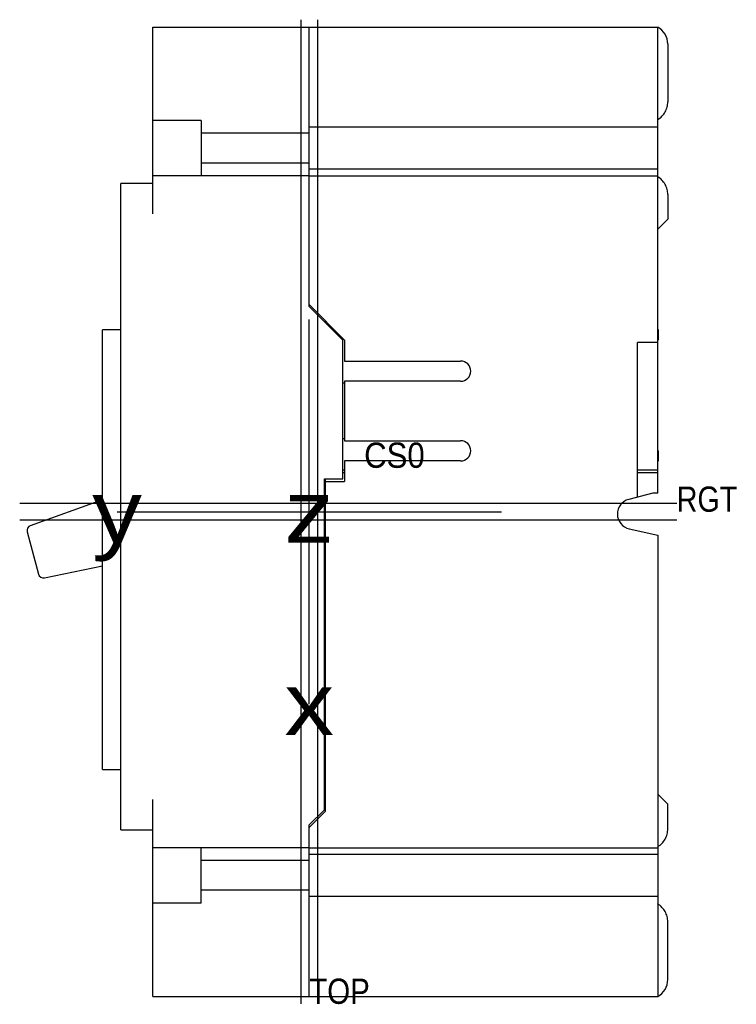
# Model space of a CAD drawing. Extents: x 0 to 34, y 0 to 22.
# Tile 2 of 5: x 17.9 to 22.3, y 7.4 to 13.4. Entities that reach past the tile are written whole.
import ezdxf
from ezdxf.enums import TextEntityAlignment as Align

# ---------------------------------------------------------------- set-up
doc = ezdxf.new("R2010")
doc.units = 0
doc.header["$LTSCALE"] = 1.87
doc.layers.get('0').update_dxf_attribs({"linetype": 'CONTINUOUS'})
doc.styles.add('TEXTSTYLE_0', font='txt', dxfattribs={"width": 0.8})

msp = doc.modelspace()

# ---------------------------------------------------------------- linework, layer by layer
at = {"color": 2, "linetype": 'CONTINUOUS'}
for p, q in [((19.599, 13.449), (19.599, 7.3584)), ((19.65, 11.6857), (19.869, 11.4667)), ((19.65, 9.2137), (19.65, 11.5937)), ((19.75, 11.5747), (19.75, 11.5857)), ((19.869, 11.4667), (19.869, 11.3367)), ((19.869, 11.2117), (19.869, 10.8437)), ((19.869, 10.7187), (19.869, 10.5917)), ((19.75, 8.5507), (19.75, 10.6067)), ((19.75, 10.5917), (19.869, 10.5917)), ((18.46, 10.4037), (20.84, 10.4037)), ((21.9255, 10.3527), (17.8571, 10.3527)), ((19.744, 9.5741), (19.75, 9.5741)), ((19.65, 8.4657), (19.744, 8.5597)), ((19.75, 8.5507), (19.65, 8.4507))]:
    msp.add_line(p, q, dxfattribs=at)
at = {"color": 1, "linetype": 'CONTINUOUS'}
for p, q in [((19.701, 13.449), (19.701, 7.3584)), ((21.9255, 10.4547), (17.8571, 10.4547))]:
    msp.add_line(p, q, dxfattribs=at)
at = {"color": 6, "linetype": 'CONTINUOUS'}
for p, q in [((18.681, 12.2467), (18.681, 13.4037)), ((18.681, 13.4037), (21.808, 13.4037)), ((19.65, 11.6747), (19.65, 13.4037)), ((21.808, 10.5197), (21.808, 13.4037)), ((21.87, 13.2987), (21.87, 12.9405)), ((18.98, 12.8257), (18.681, 12.8257)), ((18.98, 12.8257), (18.98, 12.4817)), ((19.65, 12.7463), (18.98, 12.7463)), ((21.808, 12.7837), (19.65, 12.7837)), ((19.65, 12.5611), (18.98, 12.5611)), ((21.808, 12.5237), (19.65, 12.5237)), ((18.484, 8.4347), (18.484, 12.4347)), ((18.681, 12.4347), (18.484, 12.4347)), ((19.65, 12.4817), (18.681, 12.4817)), ((19.65, 12.4837), (21.808, 12.4837)), ((21.87, 12.3669), (21.87, 12.2137)), ((21.87, 12.2137), (21.808, 12.1517)), ((19.859, 11.4657), (19.65, 11.6747)), ((18.369, 8.8097), (18.369, 11.5287)), ((18.484, 11.5287), (18.369, 11.5287)), ((21.812, 11.5287), (21.808, 11.531)), ((21.812, 11.4687), (21.812, 11.5287)), ((19.859, 10.6067), (19.859, 11.4657)), ((21.808, 11.4664), (21.812, 11.4687)), ((21.808, 11.4517), (21.682, 11.4517)), ((21.682, 10.4948), (21.682, 11.4517)), ((19.869, 11.3367), (20.5875, 11.3367)), ((19.869, 11.1997), (19.859, 11.1997)), ((20.5875, 11.2117), (19.869, 11.2117)), ((19.869, 10.8557), (19.859, 10.8557)), ((19.869, 10.8437), (20.5875, 10.8437)), ((21.812, 10.7797), (21.808, 10.782)), ((21.812, 10.7197), (21.812, 10.7797)), ((20.5875, 10.7187), (19.869, 10.7187)), ((21.808, 10.7174), (21.812, 10.7197)), ((19.744, 8.5597), (19.744, 10.6067)), ((19.744, 10.6067), (19.859, 10.6067)), ((19.859, 10.663), (19.869, 10.663)), ((19.859, 10.6464), (19.869, 10.6464)), ((21.682, 10.663), (21.808, 10.663)), ((21.682, 10.6464), (21.808, 10.6464)), ((21.777, 10.5197), (21.6281, 10.4806)), ((21.808, 10.5197), (21.777, 10.5197)), ((18.369, 10.4785), (17.9229, 10.3175)), ((21.6316, 10.298), (21.808, 10.2587)), ((17.9035, 10.2804), (17.9735, 10.0172)), ((21.808, 10.2587), (21.808, 7.4037)), ((18.0098, 9.9948), (18.369, 10.0692)), ((18.369, 8.8097), (18.484, 8.8097)), ((21.87, 8.5938), (21.808, 8.6558)), ((18.681, 7.4037), (18.681, 8.6227)), ((21.87, 8.4405), (21.87, 8.5938)), ((18.484, 8.4347), (18.681, 8.4347)), ((19.65, 7.4037), (19.65, 8.4657)), ((18.681, 8.3257), (19.65, 8.3257)), ((18.98, 7.9817), (18.98, 8.3257)), ((19.65, 8.3237), (21.808, 8.3237)), ((19.65, 8.2463), (18.98, 8.2463)), ((21.808, 8.2837), (19.65, 8.2837)), ((19.65, 8.0611), (18.98, 8.0611)), ((21.808, 8.0237), (19.65, 8.0237)), ((18.98, 7.9817), (18.681, 7.9817)), ((21.87, 7.5088), (21.87, 7.8669)), ((18.681, 7.4037), (21.808, 7.4037))]:
    msp.add_line(p, q, dxfattribs=at)
for centre, radius, start, end in [((21.75, 13.2987), 0.12, 0, 61.09667), ((20.5875, 11.2742), 0.0625, 270, 90), ((20.5875, 10.7812), 0.0625, 270, 90), ((21.652, 10.3897), 0.094, 104.70933, 257.45872), ((17.9334, 10.2884), 0.031, 109.8459, 194.9), ((18.0035, 10.0251), 0.031, 194.9, 281.7), ((21.75, 7.5088), 0.12, 298.90333, 360)]:
    msp.add_arc(centre, radius, start, end, dxfattribs=at)
for points, knots in [([(21.808, 12.8306), (21.8083, 12.8307), (21.8178, 12.8367), (21.8352, 12.8509), (21.8549, 12.8776), (21.8672, 12.9082), (21.87, 12.9299), (21.87, 12.9405)], [0, 0, 0, 0, 0.00705, 0.255533, 0.506189, 0.757945, 1, 1, 1, 1]), ([(21.87, 12.3669), (21.87, 12.3776), (21.8672, 12.3994), (21.8548, 12.43), (21.835, 12.4567), (21.8178, 12.4708), (21.8083, 12.4767), (21.808, 12.4769)], [0, 0, 0, 0, 0.242665, 0.495376, 0.745646, 0.993605, 1, 1, 1, 1]), ([(21.808, 8.3306), (21.8083, 8.3307), (21.8177, 8.3366), (21.835, 8.3507), (21.8548, 8.3775), (21.8672, 8.4081), (21.87, 8.4299), (21.87, 8.4405)], [0, 0, 0, 0, 0.006332, 0.254216, 0.504527, 0.757385, 1, 1, 1, 1]), ([(21.87, 7.8669), (21.87, 7.8775), (21.8672, 7.8993), (21.8549, 7.9298), (21.8351, 7.9566), (21.8178, 7.9708), (21.8083, 7.9767), (21.808, 7.9769)], [0, 0, 0, 0, 0.242003, 0.493901, 0.744597, 0.993006, 1, 1, 1, 1])]:
    msp.add_open_spline(points, degree=3, knots=knots, dxfattribs=at)

# ---------------------------------------------------------------- texts
at = {"color": 7, "linetype": 'CONTINUOUS', "style": 'TEXTSTYLE_0'}
for s, height, p, p2 in [('CS0', 0.15625, (19.99, 10.6757), (20.365, 10.6757)), ('y', 0.3842, (18.3063, 10.2116), (18.6137, 10.2116)), ('z', 0.3842, (19.4963, 10.2116), (19.8037, 10.2116)), ('x', 0.3842, (19.4963, 9.0216), (19.8037, 9.0216))]:
    msp.add_text(s, height=height, dxfattribs=at).set_placement(p, p2, align=Align.FIT)
at = {"color": 2, "linetype": 'CONTINUOUS', "style": 'TEXTSTYLE_0'}
for s, p, p2 in [('RGT', (21.9255, 10.4037), (22.3005, 10.4037)), ('TOP', (19.65, 7.3584), (20.025, 7.3584))]:
    msp.add_text(s, height=0.15625, dxfattribs=at).set_placement(p, p2, align=Align.FIT)

doc.saveas('drawing.dxf')
